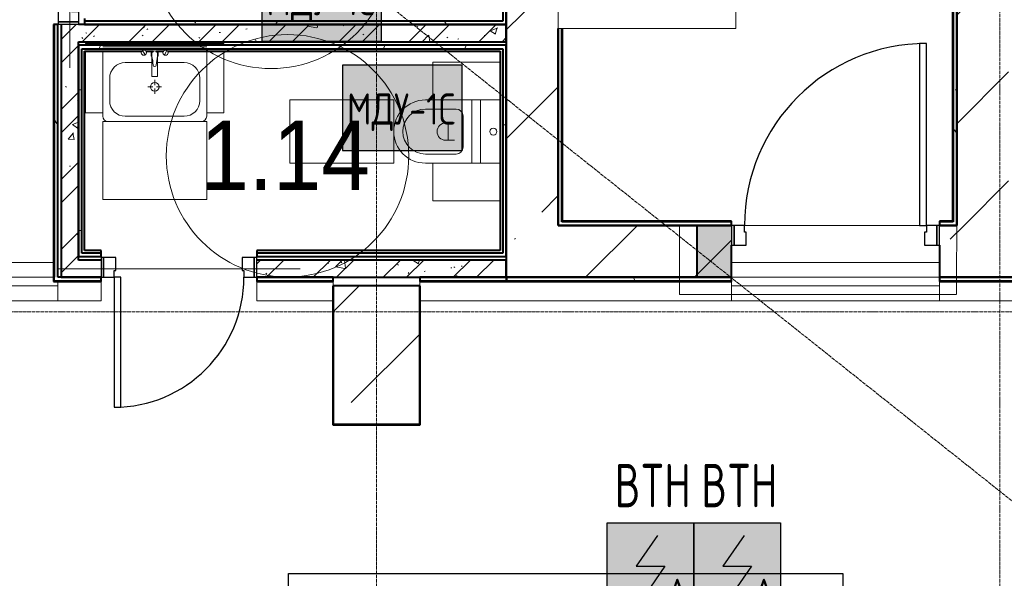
# Model space of a CAD drawing. Header units: millimetres. Extents: x -135639 to 224623, y -383017 to -59102.
# Tile 105 of 256: x 79335 to 85019, y -347854 to -344628. Entities that reach past the tile are written whole.
import ezdxf
from ezdxf.enums import TextEntityAlignment as Align

# ---------------------------------------------------------------- set-up
doc = ezdxf.new("R2010")
doc.units = ezdxf.units.MM
for name, pattern in [('ADSK_Линия сетки', [25, 20, -2.5, 0, -2.5]), ('CONTINOUS', [0]), ('Линия сетки', [25, 20, -2.5, 0, -2.5]), ('Сверху', [3.96875, 2.38125, -1.5875]), ('Сверху_2_', [4.5, 3, -1.5])]:
    doc.linetypes.add(name, pattern=pattern)
for name, color, linetype, lineweight in [('A-000-M_MASS', 7, 'Continuous', 18), ('A-010-A_ROOM', 7, 'Continuous', 20), ('A-200-M_WALL', 7, 'Continuous', 18), ('A-200-M_WALL_EXT', 7, 'Continuous', 18), ('A-200-M_WALL_INT', 7, 'Continuous', 18), ('A-200-M_WALL_PAT', 7, 'Continuous', 40), ('A-242-MB_STAIR', 7, 'Сверху_2_', 18), ('A-325-M_DOOR', 7, 'Continuous', 18), ('A-325-M_DOOR__FRAME', 7, 'Continuous', 30), ('A-325-M_DOOR_OPENING', 7, 'Continuous', 18), ('A-325-M_DOOR_PANEL', 7, 'Continuous', 30), ('A-700-M_FFE', 7, 'Continuous', 18), ('M-520-M_DRAINAGE_FW', 7, 'Continuous', 18), ('S-280-M_COLUMN', 7, 'Continuous', 18), ('S-280-M_STRUCT_FRAME', 7, 'Continuous', 18), ('Z-030-M_GRID', 7, 'Continuous', 9), ('Арматура воздуховодов', 7, 'Continuous', 18), ('ОС', 5, 'Continuous', 25), ('ПС', 7, 'Continuous', 40), ('СС-011-ПОЖ-СИГНАЛИЗАЦИЯ', 1, 'Continuous', 30)]:
    doc.layers.add(name, color=color, linetype=linetype, lineweight=lineweight)
doc.layers.add('ССПС', color=5, linetype='Continuous')
doc.styles.add('1111', font='isocpeur.ttf')
doc.styles.add('Arial_2', font='arial.ttf', dxfattribs={"width": 0.9, "height": 400})
pattern_1 = [(50, (0, 0), (437.2423, -38.2536), [45.72, -502.92]), (355, (0, 0), (-84.5828, 458.5367), [36.576, -402.336]), (100.451, (36.44, -3.2), (352.662, 420.2802), [38.856, -427.416]), (46.184, (0, 121.9), (650.59, -100.9033), [68.58, -754.38]), (96.636, (54.2, 113.5), (569.766, 593.8263), [58.284, -641.125]), (351.184, (0, 121.9), (569.7716, 593.8214), [54.864, -603.504]), (21, (60.96, 91.44), (363.875, -245.4366), [45.72, -502.92]), (326, (60.96, 91.44), (148.3253, 442.0518), [36.576, -402.336]), (71.451, (91.3, 71), (512.201, 196.6115), [38.856, -427.416]), (37.5, (0, 0), (7.41278, 202.9318), [6.706, -390.754, 6.706, -401.726, -403.86]), (37.5, (0, 0), (7.41278, 202.9318), [-805.891, 6.706, -397.154]), (7.5, (0, 0), (160.36715, 240.43305), [6.706, -226.162, 6.706, -381.61, -153.924]), (7.5, (0, 0), (160.36715, 240.43305), [-621.182, 6.706, -147.218]), (327.5, (-135.94, 0), (325.41783, -13.7491), [6.706, -145.694, 6.706, -468.782, -630.936]), (327.5, (-135.94, 0), (325.41783, -13.7491), [-627.888, 6.706, -624.23]), (317.5, (-196.9, 0), (355.51, 61.0244), [6.706, -191.414, 6.706, -309.067, -448.056]), (317.5, (-196.9, 0), (355.51, 61.0244), [-513.893, 6.706, -441.35])]
pattern_2 = [(45, (0, 0), (-202.0558, 202.0558), []), (45, (134.7, 0), (-202.0558, 202.0558), [])]
pattern_3 = [(0, (0, 0), (812.8, 203.2), [67.056, -542.544, 67.056, -542.544, -3251.2]), (0, (0, 0), (812.8, 203.2), [-1219.2, 67.056, -1152.144, 67.056, -542.544, -1422.4]), (0, (0, 0), (812.8, 203.2), [-3048, 67.056, -339.344, 67.056, -948.944]), (120, (304.8, 101.6), (-582.37636, 602.30545), [67.056, -542.544, 67.056, -542.544, -3251.2]), (120, (304.8, 101.6), (-582.37636, 602.30545), [-1219.2, 67.056, -1152.144, 67.056, -542.544, -1422.4]), (120, (304.8, 101.6), (-582.37636, 602.30545), [-3048, 67.056, -339.344, 67.056, -948.944]), (240, (406.4, 508), (-230.42364, -805.50545), [67.056, -542.544, 67.056, -542.544, -3251.2]), (240, (406.4, 508), (-230.42364, -805.50545), [-1219.2, 67.056, -1152.144, 67.056, -542.544, -1422.4]), (240, (406.4, 508), (-230.42364, -805.50545), [-3048, 67.056, -339.344, 67.056, -948.944])]
pattern_4 = [(45, (0, 0), (-628.618, 628.618), []), (45, (628.6, 0), (-628.618, 628.618), [1111.25, -222.25, 6.706, -215.544])]

# ---------------------------------------------------------------- blocks, each defined once
blk = doc.blocks.new('101_Дверь_Однопольная - _ПЧ_Мет_800х2000_Служеб помещения_EI30_Пр-4441809-B2_-11_400_')
at = {"layer": 'A-325-M_DOOR', "color": 253, "lineweight": 30, "true_color": 0xaaaaaa}
for p, q in [((-500, 50), (-485, 50)), ((-500, -65), (-500, 50)), ((-485, 50), (-485, -65)), ((485, -65), (485, 50)), ((485, 50), (500, 50)), ((500, 50), (500, -65)), ((-485, -65), (-500, -65)), ((500, -65), (485, -65))]:
    blk.add_line(p, q, dxfattribs=at)
at = {"layer": 'A-325-M_DOOR__FRAME', "color": 253, "true_color": 0xaaaaaa}
for p, q in [((-485, 50), (-425, 50)), ((-485, -65), (-485, 50)), ((-425, 50), (-425, 10)), ((-425, 10), (-415, 10)), ((-415, 10), (-415, -65)), ((415, 10), (425, 10)), ((415, -65), (415, 10)), ((425, 50), (485, 50)), ((425, 10), (425, 50)), ((485, 50), (485, -65)), ((-415, -65), (-485, -65)), ((485, -65), (415, -65))]:
    blk.add_line(p, q, dxfattribs=at)
at = {"layer": 'A-325-M_DOOR_PANEL', "color": 253, "true_color": 0xaaaaaa}
for p, q in [((-425, 900), (-385, 900)), ((-425, 50), (-425, 900)), ((-385, 900), (-385, 50)), ((-385, 50), (-425, 50))]:
    blk.add_line(p, q, dxfattribs=at)
blk.add_arc((-425, 50), 850, 0, 90, dxfattribs=at)
blk = doc.blocks.new('MR_Унитаз напольный - Санузел с ванной-V37-B2_-11_400_')
at = {"layer": 'M-520-M_DRAINAGE_FW', "color": 253, "true_color": 0xaaaaaa}
for p, q in [((-182.5, 165), (-182.5, 50)), ((182.5, 50), (182.5, 165)), ((-182.5, 50), (182.5, 50)), ((182.5, 50), (-182.5, 50)), ((-182.5, 50), (-182.5, 0)), ((-182.5, 0), (182.5, 0)), ((182.5, 0), (182.5, 50)), ((182.5, 0), (-182.5, 0)), ((-182.5, 0), (-182.5, -267.5)), ((-90, -50), (90, -50)), ((182.5, -267.5), (182.5, 0)), ((-130, -267.5), (-130, -90)), ((-50, -150), (-50, -100)), ((50, -100), (50, -150)), ((130, -90), (130, -267.5)), ((-50, -135), (50, -135))]:
    blk.add_line(p, q, dxfattribs=at)
for centre, radius, start, end in [((0, 125), 20, 0, 180), ((0, 125), 20, 180, 0), ((-90, -90), 40, 90, 180), ((90, -90), 40, 360, 90), ((0, -150), 50, 180, 0), ((0, -267.5), 182.5, 180, 360), ((0, -267.5), 130, 180, 0)]:
    blk.add_arc(centre, radius, start, end, dxfattribs=at)
blk = doc.blocks.new('MR_Зона обслуживания - MR_Зона обслуживания-V38-B2_-11_400_')
at = {"layer": 'A-700-M_FFE', "color": 253, "lineweight": 9, "true_color": 0xaaaaaa}
for p, q in [((182.5, 0), (-182.5, 0)), ((-182.5, 0), (-182.5, -600)), ((182.5, -600), (182.5, 0)), ((-182.5, -600), (182.5, -600))]:
    blk.add_line(p, q, dxfattribs=at)
blk = doc.blocks.new('MR_Зона обслуживания - MR_Зона обслуживания-V39-B2_-11_400_')
at = {"layer": 'A-700-M_FFE', "color": 253, "lineweight": 9, "true_color": 0xaaaaaa}
for p, q in [((108.8, -425), (108.8, -35)), ((-108.8, -425), (108.8, -425))]:
    blk.add_line(p, q, dxfattribs=at)
blk = doc.blocks.new('MR_Зона обслуживания - MR_Зона обслуживания-V40-B2_-11_400_')
at = {"layer": 'A-700-M_FFE', "color": 253, "lineweight": 9, "true_color": 0xaaaaaa}
for p, q in [((-108.8, -35), (-108.8, -425)), ((-108.8, -425), (108.8, -425))]:
    blk.add_line(p, q, dxfattribs=at)
blk = doc.blocks.new('MR_Тумба-Умывальник с зеркалом - Тумба-умывальник_600-2561989-B2_-11_400_')
at = {"layer": 'M-520-M_DRAINAGE_FW', "color": 253, "true_color": 0xaaaaaa}
for p, q in [((300, 0), (-300, 0)), ((-300, -20), (300, -20)), ((-69.7, -39.8), (-55.6, -66.3)), ((-20, -45), (-20, -73.1)), ((20, -73.1), (20, -45)), ((69.7, -39.8), (55.6, -66.3)), ((-17, -110), (-170, -110)), ((-20, -73.1), (-17, -73.1)), ((-17, -60), (-17, -73.1)), ((-17, -73.1), (-17, -187.9)), ((17, -73.1), (17, -60)), ((17, -187.9), (17, -73.1)), ((17, -73.1), (20, -73.1)), ((170, -110), (17, -110)), ((-260, -200), (-260, -330)), ((-14, -190.9), (14, -190.9)), ((0, -210), (0, -240)), ((260, -330), (260, -200)), ((-10, -250), (-40, -250)), ((0, -290), (0, -260)), ((40, -250), (10, -250)), ((-300, -400), (-300, -420)), ((-170, -420), (170, -420)), ((300, -420), (300, -400))]:
    blk.add_line(p, q, dxfattribs=at)
for centre, radius, start, end in [((-62.7, -53.1), 15, 360, 180), ((-62.7, -53.1), 15, 180, 360), ((0, -60), 17, 360, 180), ((62.7, -53.1), 15, 360, 180), ((62.7, -53.1), 15, 180, 360), ((-170, -200), 90, 90, 180), ((-217.6, -129.9), 208.5, 1.5946, 15.8177), ((217.6, -129.9), 208.5, 164.1823, 178.4054), ((170, -200), 90, 360, 90), ((0, -124.1), 9.19, 180, 360), ((0, -250), 25, 0, 180), ((-14, -187.9), 3, 180, 270), ((14, -187.9), 3, 270, 0), ((0, -250), 25, 180, 0), ((-170, -330), 90, 180, 270), ((170, -330), 90, 270, 360), ((-270, -420), 30, 180, 270), ((270, -420), 30, 270, 360)]:
    blk.add_arc(centre, radius, start, end, dxfattribs=at)
blk = doc.blocks.new('MR_Зона обслуживания - MR_Зона обслуживания-2663546-B2_-11_400_')
at = {"layer": 'A-700-M_FFE', "color": 253, "lineweight": 9, "true_color": 0xaaaaaa}
for p, q in [((300, 0), (-300, 0)), ((-300, 0), (-300, -450)), ((300, -450), (300, 0)), ((-300, -450), (300, -450))]:
    blk.add_line(p, q, dxfattribs=at)
blk = doc.blocks.new('MR_Зона обслуживания - MR_Зона обслуживания-2663547-B2_-11_400_')
at = {"layer": 'A-700-M_FFE', "color": 253, "lineweight": 9, "true_color": 0xaaaaaa}
for p, q in [((50, 0), (-50, 0)), ((-50, 0), (-50, -10)), ((50, -10), (50, 0)), ((-50, -45), (-50, -400)), ((50, -400), (50, -45)), ((-50, -400), (50, -400))]:
    blk.add_line(p, q, dxfattribs=at)
blk = doc.blocks.new('MR_Зона обслуживания - MR_Зона обслуживания-V41-B2_-11_400_')
at = {"layer": 'A-700-M_FFE', "color": 253, "lineweight": 9, "true_color": 0xaaaaaa}
for p, q in [((50, 0), (-50, 0)), ((-50, 0), (-50, -10)), ((50, -10), (50, 0)), ((-50, -45), (-50, -400)), ((50, -400), (50, -45)), ((-50, -400), (50, -400))]:
    blk.add_line(p, q, dxfattribs=at)
blk = doc.blocks.new('101_Дверь_Однопольная - _ПЧ_Мет_700х2000_Служеб помещения_EI30_Л-4443202-B2_-11_400_')
at = {"layer": 'A-325-M_DOOR', "color": 253, "lineweight": 30, "true_color": 0xaaaaaa}
for p, q in [((-435, 50), (-450, 50)), ((-450, 50), (-450, -65)), ((-435, -65), (-435, 50)), ((450, 50), (435, 50)), ((435, 50), (435, -65)), ((450, -65), (450, 50)), ((-450, -65), (-435, -65)), ((435, -65), (450, -65))]:
    blk.add_line(p, q, dxfattribs=at)
at = {"layer": 'A-325-M_DOOR__FRAME', "color": 253, "true_color": 0xaaaaaa}
for p, q in [((-375, 50), (-435, 50)), ((-435, 50), (-435, -65)), ((-375, 10), (-375, 50)), ((-365, 10), (-375, 10)), ((-365, -65), (-365, 10)), ((375, 10), (365, 10)), ((365, 10), (365, -65)), ((435, 50), (375, 50)), ((375, 50), (375, 10)), ((435, -65), (435, 50)), ((-435, -65), (-365, -65)), ((365, -65), (435, -65))]:
    blk.add_line(p, q, dxfattribs=at)
at = {"layer": 'A-325-M_DOOR_PANEL', "color": 253, "true_color": 0xaaaaaa}
for p, q in [((375, 800), (335, 800)), ((335, 800), (335, 50)), ((375, 50), (375, 800)), ((335, 50), (375, 50))]:
    blk.add_line(p, q, dxfattribs=at)
blk.add_arc((375, 50), 750, 90, 180, dxfattribs=at)
blk = doc.blocks.new('101_Дверь_Однопольная - _ПЧ_Мет_1000х2000_ЛК_EIS60_Л-3419452-B2_-11_400_')
at = {"layer": 'A-325-M_DOOR', "color": 253, "lineweight": 30, "true_color": 0xaaaaaa}
for p, q in [((-585, 150), (-600, 150)), ((-600, 150), (-600, 35)), ((-585, 35), (-585, 150)), ((600, 150), (585, 150)), ((585, 150), (585, 35)), ((600, 35), (600, 150)), ((-600, 35), (-585, 35)), ((585, 35), (600, 35))]:
    blk.add_line(p, q, dxfattribs=at)
at = {"layer": 'A-325-M_DOOR__FRAME', "color": 253, "true_color": 0xaaaaaa}
for p, q in [((-525, 150), (-585, 150)), ((-585, 150), (-585, 35)), ((-525, 110), (-525, 150)), ((585, 150), (525, 150)), ((525, 150), (525, 110)), ((585, 35), (585, 150)), ((-515, 110), (-525, 110)), ((-515, 35), (-515, 110)), ((525, 110), (515, 110)), ((515, 110), (515, 35)), ((-585, 35), (-515, 35)), ((515, 35), (585, 35))]:
    blk.add_line(p, q, dxfattribs=at)
at = {"layer": 'A-325-M_DOOR_PANEL', "color": 253, "true_color": 0xaaaaaa}
for p, q in [((525, 1200), (485, 1200)), ((485, 1200), (485, 150)), ((525, 150), (525, 1200)), ((485, 150), (525, 150))]:
    blk.add_line(p, q, dxfattribs=at)
blk.add_arc((525, 150), 1050, 90, 180, dxfattribs=at)
blk = doc.blocks.new('ПР - _ПЧ_900_100_Оп250-250_Шаг300_Арм16_Арм10-V60-B2_-11_400_')
at = {"layer": 'S-280-M_STRUCT_FRAME', "color": 21, "true_color": 0xffaaaa}
for p, q in [((-700, 0), (700, 0)), ((-700, 0), (-450, 0)), ((-365, 0), (365, 0)), ((-365, 0), (365, 0)), ((450, 0), (700, 0)), ((680, 0), (700, 0))]:
    blk.add_line(p, q, dxfattribs=at)
blk = doc.blocks.new('ПР - _ПЧ_1000_100_Оп250-250_Шаг300_Арм16_Арм10-3243848-B2_-11_400_')
at = {"layer": 'S-280-M_STRUCT_FRAME', "color": 21, "true_color": 0xffaaaa}
for p, q in [((-750, 0), (750, 0)), ((-750, 0), (-500, 0)), ((-415, 0), (415, 0)), ((-415, 0), (415, 0)), ((500, 0), (750, 0))]:
    blk.add_line(p, q, dxfattribs=at)
blk = doc.blocks.new('CP_ДШ_Hanytex_TopJoint 24C_Половина - CP_ДШ_Hanytex_TopJoint 24C_Половина-3657790-B2_-11_400_')
at = {"layer": 'A-000-M_MASS', "color": 253, "true_color": 0xaaaaaa}
for p, q in [((640, 110), (25, 110)), ((640, 110), (640, 0)), ((0, 0), (0, 25))]:
    blk.add_line(p, q, dxfattribs=at)
blk = doc.blocks.new('CP_ДШ_Hanytex_TopJoint 24C_Половина - CP_ДШ_Hanytex_TopJoint 24C_Половина-3657791-B2_-11_400_')
at = {"layer": 'A-000-M_MASS', "color": 253, "true_color": 0xaaaaaa}
for p, q in [((0, 0), (0, 110)), ((1800, 110), (0, 110)), ((1800, 25), (1800, 0))]:
    blk.add_line(p, q, dxfattribs=at)
blk = doc.blocks.new('CP_ДШ_Hanytex_TopJoint 24C_Половина - CP_ДШ_Hanytex_TopJoint 24C_Половина-3657792-B2_-11_400_')
at = {"layer": 'A-000-M_MASS', "color": 253, "true_color": 0xaaaaaa}
for p, q in [((440, 110), (0, 110)), ((440, 110), (440, 0)), ((0, 0), (0, 25))]:
    blk.add_line(p, q, dxfattribs=at)
blk = doc.blocks.new('CP_ДШ_Hanytex_TopJoint 24C_Половина - CP_ДШ_Hanytex_TopJoint 24C_Половина-3657793-B2_-11_400_')
at = {"layer": 'A-000-M_MASS', "color": 253, "true_color": 0xaaaaaa}
for p, q in [((0, 0), (0, 110)), ((250, 110), (0, 110)), ((250, 110), (250, 0))]:
    blk.add_line(p, q, dxfattribs=at)
blk = doc.blocks.new('CP_ДШ_Hanytex_TopJoint 24C - CP_ДШ_Hanytex_TopJoint 24C-V115-B2_-11_400_')
at = {"layer": 'A-000-M_MASS', "color": 253, "true_color": 0xaaaaaa}
for p, q in [((0, 0), (0, 110)), ((1200, 110), (0, 110)), ((1200, 110), (1200, 0)), ((1200, 25), (0, 25)), ((0, 25), (0, 0)), ((1200, 0), (1200, 25)), ((0, -25), (1200, -25)), ((1200, -110), (0, -110))]:
    blk.add_line(p, q, dxfattribs=at)
blk = doc.blocks.new('CP_ДШ_Hanytex_TopJoint 24C - CP_ДШ_Hanytex_TopJoint 24C-3950278-B2_-11_400_')
at = {"layer": 'A-000-M_MASS', "color": 253, "true_color": 0xaaaaaa}
for p, q in [((0, 0), (0, 110)), ((1510, 110), (0, 110)), ((1510, 110), (1510, -25)), ((1510, 25), (0, 25)), ((0, 25), (0, 0)), ((1510, -25), (1510, 25)), ((25, -25), (1110, -25)), ((1110, -110), (24.7, -110)), ((1510, -110), (1160, -110))]:
    blk.add_line(p, q, dxfattribs=at)
blk = doc.blocks.new('135_SLK_GD_AR_rvt-1-B2_-11_400_')
at = {"layer": 'A-200-M_WALL_PAT', "lineweight": 9, "true_color": 0xaaaaaa}
h = blk.add_hatch(dxfattribs=at)
h.set_pattern_fill('FP_4', color=253, style=0, pattern_type=2)
h.set_pattern_definition(pattern_3)
h.paths.add_polyline_path([(93280, 15920), (93300, 15920), (93300, 22000), (93280, 22000), (93280, 15925)])
h = blk.add_hatch(dxfattribs=at)
h.set_pattern_fill('FP_4', color=253, style=0, pattern_type=2)
h.set_pattern_definition(pattern_3)
h.paths.add_polyline_path([(91020, 15920), (91020, 17037.5), (91000, 17037.5), (91000, 15920)])
h.paths.add_polyline_path([(91016.6, 20940), (91020, 20940), (91020, 21980), (91000, 21980), (91000, 20940)])
h = blk.add_hatch(dxfattribs=at)
h.set_pattern_fill('FP_4', color=253, style=0, pattern_type=2)
h.set_pattern_definition(pattern_3)
h.paths.add_polyline_path([(88090, 15600), (88110, 15600), (88110, 17060), (88090, 17060), (88090, 16243.1)])
h.paths.add_polyline_path([(88090, 18060), (88110, 18060), (88110, 18950), (88090, 18950), (88090, 18907.5)])
h.paths.add_polyline_path([(88110, 20050), (88110, 20320), (88090, 20320), (88090, 20050)])
h = blk.add_hatch(dxfattribs=at)
h.set_pattern_fill('FP_1', color=253, style=0, pattern_type=2)
h.set_pattern_definition(pattern_1)
h.paths.add_polyline_path([(88230, 15600), (88230, 17060), (88130, 17060), (88130, 15600)])
h.paths.add_polyline_path([(88230, 18060), (88230, 18950), (88130, 18950), (88130, 18060)])
h.paths.add_polyline_path([(88230, 20050), (88230, 20200), (88130, 20200), (88130, 20050)])
h = blk.add_hatch(dxfattribs=at)
h.set_pattern_fill('FP_2', color=253, style=0, pattern_type=2)
h.set_pattern_definition(pattern_2)
h.paths.add_polyline_path([(88230, 15600), (88230, 17060), (88130, 17060), (88130, 15600)])
h.paths.add_polyline_path([(88230, 18060), (88230, 18950), (88130, 18950), (88130, 18060)])
h.paths.add_polyline_path([(88230, 20050), (88230, 20200), (88130, 20200), (88130, 20050)])
h = blk.add_hatch(dxfattribs=at)
h.set_pattern_fill('FP_4', color=253, style=0, pattern_type=2)
h.set_pattern_definition(pattern_3)
h.paths.add_polyline_path([(90680, 17060), (90700, 17060), (90700, 18060), (90680, 18060), (90680, 17080)])
h = blk.add_hatch(dxfattribs=at)
h.set_pattern_fill('FP_1', color=253, style=0, pattern_type=2)
h.set_pattern_definition(pattern_1)
h.paths.add_polyline_path([(88230, 16960), (90700, 16960), (90700, 17060), (88230, 17060)])
h = blk.add_hatch(dxfattribs=at)
h.set_pattern_fill('FP_2', color=253, style=0, pattern_type=2)
h.set_pattern_definition(pattern_2)
h.paths.add_polyline_path([(88230, 16960), (90700, 16960), (90700, 17060), (88230, 17060)])
h = blk.add_hatch(dxfattribs=at)
h.set_pattern_fill('FP_4', color=253, style=0, pattern_type=2)
h.set_pattern_definition(pattern_3)
h.paths.add_polyline_path([(88265, 17060), (90680, 17060), (90680, 17080), (88265, 17080)])
h = blk.add_hatch(dxfattribs=at)
h.set_pattern_fill('FP_4', color=253, style=0, pattern_type=2)
h.set_pattern_definition(pattern_3)
h.paths.add_polyline_path([(88230, 16920), (90680, 16920), (90680, 16940), (88230, 16940)])
h = blk.add_hatch(dxfattribs=at)
h.set_pattern_fill('FP_4', color=253, style=0, pattern_type=2)
h.set_pattern_definition(pattern_3)
h.paths.add_polyline_path([(90700, 15720), (90700, 16940), (90680, 16940), (90680, 15720)])
h = blk.add_hatch(dxfattribs=at)
h.set_pattern_fill('FP_4', color=253, style=0, pattern_type=2)
h.set_pattern_definition(pattern_3)
h.paths.add_polyline_path([(88250, 15720), (88250, 16920), (88230, 16920), (88230, 15720)])
h = blk.add_hatch(dxfattribs=at)
h.set_pattern_fill('FP_4', color=253, style=0, pattern_type=2)
h.set_pattern_definition(pattern_3)
h.paths.add_polyline_path([(91000, 15900), (92000, 15900), (92000, 15920), (91000, 15920)])
h.paths.add_polyline_path([(93300, 15900), (93300, 15920), (93200, 15920), (93200, 15900)])
at = {"layer": 'A-200-M_WALL_PAT', "lineweight": 18, "true_color": 0xcbcbcb}
blk.add_hatch(color=9, dxfattribs=at).paths.add_polyline_path([(91800, 15600), (92000, 15600), (92000, 15900), (91800, 15900), (91800, 15785)])
at = {"layer": 'A-200-M_WALL_PAT', "lineweight": 9, "true_color": 0xaaaaaa}
h = blk.add_hatch(dxfattribs=at)
h.set_pattern_fill('FP_1', color=253, style=0, pattern_type=2)
h.set_pattern_definition(pattern_1)
h.paths.add_polyline_path([(89700, 15600), (90700, 15600), (90700, 15700), (89260, 15700), (89260, 15600), (89459.5, 15600)])
h.paths.add_polyline_path([(88360, 15600), (88360, 15700), (88230, 15700), (88230, 15600)])
h = blk.add_hatch(dxfattribs=at)
h.set_pattern_fill('FP_2', color=253, style=0, pattern_type=2)
h.set_pattern_definition(pattern_2)
h.paths.add_polyline_path([(89700, 15600), (90700, 15600), (90700, 15700), (89260, 15700), (89260, 15600), (89459.5, 15600)])
h.paths.add_polyline_path([(88360, 15600), (88360, 15700), (88230, 15700), (88230, 15600)])
h = blk.add_hatch(dxfattribs=at)
h.set_pattern_fill('FP_4', color=253, style=0, pattern_type=2)
h.set_pattern_definition(pattern_3)
h.paths.add_polyline_path([(88250, 15720), (88360, 15720), (88360, 15740), (88250, 15740)])
h.paths.add_polyline_path([(90665, 15720), (90680, 15720), (90680, 15740), (89260, 15740), (89260, 15720), (90152.8, 15720)])
h = blk.add_hatch(dxfattribs=at)
h.set_pattern_fill('FP_4', color=253, style=0, pattern_type=2)
h.set_pattern_definition(pattern_3)
h.paths.add_polyline_path([(93840, 15580), (93840, 15600), (93200, 15600), (93200, 15580), (93619.1, 15580)])
h.paths.add_polyline_path([(91539.3, 15580), (92000, 15580), (92000, 15600), (90701, 15600), (90701, 15580), (90846, 15580)])
at = {"layer": 'A-200-M_WALL', "color": 253, "lineweight": 40, "true_color": 0xaaaaaa}
for p, q in [((93280, 21980), (93280, 15925)), ((90680, 18040), (90680, 17080)), ((88090, 17060), (88090, 15600)), ((90665, 17080), (88265, 17080)), ((90665, 17060), (88265, 17060)), ((88265, 17060), (90665, 17060)), ((90680, 17080), (90665, 17080)), ((90665, 17060), (90680, 17060)), ((91020, 15925), (91020, 17037.5)), ((88230, 16920), (88230, 16905)), ((88230, 15720), (88230, 16905)), ((88230, 16905), (88230, 15720)), ((88250, 16920), (90665, 16920)), ((88250, 16905), (88250, 16920)), ((88250, 15740), (88250, 16905)), ((90665, 16920), (90680, 16920)), ((90680, 16920), (90680, 15740)), ((91020, 15920), (91020, 15925)), ((92000, 15920), (91020, 15920)), ((93280, 15920), (93200, 15920)), ((93280, 15925), (93280, 15920)), ((91800, 15900), (91800, 15600)), ((92000, 15900), (91800, 15900)), ((91800, 15900), (92000, 15900)), ((92000, 15600), (92000, 15785)), ((88265, 15740), (88250, 15740)), ((88360, 15740), (88265, 15740)), ((90665, 15740), (89260, 15740)), ((90680, 15740), (90665, 15740)), ((88090, 15580), (88090, 15600)), ((88090, 15580), (88360, 15580)), ((88230, 15600), (88360, 15600)), ((88360, 15600), (88230, 15600)), ((89260, 15600), (89700, 15600)), ((89700, 15600), (89260, 15600)), ((89260, 15580), (89700, 15580)), ((90200, 15580), (90701, 15580)), ((90701, 15580), (92000, 15580)), ((91800, 15600), (92000, 15600)), ((92000, 15600), (91800, 15600)), ((93200, 15580), (93840, 15580))]:
    blk.add_line(p, q, dxfattribs=at)
at = {"layer": 'A-200-M_WALL_INT', "color": 253, "lineweight": 40, "true_color": 0xaaaaaa}
for p, q in [((93275, 21975), (93275, 15925)), ((93300, 15925), (93300, 21050)), ((90700, 17060), (90700, 18060)), ((88110, 17060), (88085, 17060)), ((88085, 17060), (88085, 15600)), ((88110, 15600), (88110, 17060)), ((88130, 17060), (88130, 15600)), ((88265, 17060), (88230, 17060)), ((88265, 17095), (88265, 17060)), ((90700, 17060), (90665, 17060)), ((90680, 17060), (90700, 17060)), ((90700, 16960), (90700, 17060)), ((91000, 17037.5), (91000, 15925)), ((91025, 15925), (91025, 17037.5)), ((88230, 16960), (90700, 16960)), ((88230, 16905), (88230, 16960)), ((90665, 16940), (88230, 16940)), ((88230, 16940), (88230, 16920)), ((90680, 16940), (90665, 16940)), ((90700, 16940), (90680, 16940)), ((90700, 15720), (90700, 16940)), ((88265, 16905), (88595.7, 16905)), ((88265, 15755), (88265, 16905)), ((88619.6, 16905), (88662.2, 16905)), ((88676.4, 16905), (88721, 16905)), ((88744.9, 16905), (90665, 16905)), ((90665, 16905), (90665, 15755)), ((91000, 15925), (91000, 15920)), ((91000, 15920), (91000, 15900)), ((92000, 15925), (91025, 15925)), ((92000, 15900), (92000, 15925)), ((93275, 15925), (93200, 15925)), ((93200, 15925), (93200, 15900)), ((93300, 15920), (93300, 15925)), ((93300, 15900), (93300, 15920)), ((91000, 15900), (91800, 15900)), ((93200, 15900), (93300, 15900)), ((88360, 15755), (88265, 15755)), ((88360, 15720), (88360, 15755)), ((90665, 15755), (89260, 15755)), ((89260, 15755), (89260, 15720)), ((88230, 15700), (88230, 15720)), ((88230, 15720), (88250, 15720)), ((88360, 15700), (88230, 15700)), ((88250, 15720), (88265, 15720)), ((88265, 15720), (88360, 15720)), ((89260, 15720), (90665, 15720)), ((90700, 15700), (89260, 15700)), ((90665, 15720), (90680, 15720)), ((90680, 15720), (90700, 15720)), ((90700, 15600), (90700, 15700)), ((88085, 15600), (88085, 15580)), ((88085, 15580), (88085, 15575)), ((88230, 15600), (88110, 15600)), ((88130, 15600), (88230, 15600)), ((88360, 15575), (88360, 15600)), ((89260, 15600), (89260, 15575)), ((89700, 15600), (90700, 15600)), ((89700, 15575), (89700, 15600)), ((90701, 15600), (90200, 15600)), ((90200, 15600), (90200, 15575)), ((90701, 15575), (90701, 15600)), ((91800, 15600), (90701, 15600)), ((90701, 15600), (90701, 15575)), ((92000, 15575), (92000, 15600)), ((93840, 15600), (93200, 15600)), ((93200, 15600), (93200, 15575)), ((88085, 15575), (88360, 15575)), ((89260, 15575), (89700, 15575)), ((89700, 15550), (89698, 15550)), ((89698, 15550), (89698, 14750)), ((89700, 14750), (89700, 15550)), ((90200, 15575), (90701, 15575)), ((90200, 15550), (90200, 14750)), ((90202, 15550), (90200, 15550)), ((90202, 14748), (90202, 15550)), ((90701, 15575), (92000, 15575)), ((93200, 15575), (93840, 15575)), ((89698, 14750), (89698, 14748)), ((89698, 14748), (90200, 14748)), ((90200, 14750), (89700, 14750)), ((90200, 14748), (90202, 14748))]:
    blk.add_line(p, q, dxfattribs=at)
at = {"layer": 'A-242-MB_STAIR', "color": 253, "linetype": 'Сверху', "true_color": 0xaaaaaa}
for p, q in [((91000.1, 18500.1), (90999.9, 15900.1)), ((93299.9, 15500), (93300.2, 18500)), ((91000, 17300.2), (90999.9, 15900.1)), ((91000, 17300.2), (90999.9, 15900.1)), ((93299.9, 15900), (93300, 17300)), ((93299.9, 15900), (93300, 17300)), ((90999.9, 15900.1), (91700, 15900.1)), ((90999.9, 15900.1), (93299.9, 15900)), ((90999.9, 15900.1), (93299.9, 15900)), ((91700, 15900.1), (91700, 15500)), ((91700, 15500), (93299.9, 15500))]:
    blk.add_line(p, q, dxfattribs=at)
at = {"layer": 'A-000-M_MASS', "color": 253, "lineweight": 18, "true_color": 0xaaaaaa, "rotation": 180}
for name, p in [('CP_ДШ_Hanytex_TopJoint 24C - CP_ДШ_Hanytex_TopJoint 24C-3950278-B2_-11_400_', (88110, 15575)), ('CP_ДШ_Hanytex_TopJoint 24C - CP_ДШ_Hanytex_TopJoint 24C-V115-B2_-11_400_', (93200, 15575)), ('CP_ДШ_Hanytex_TopJoint 24C_Половина - CP_ДШ_Hanytex_TopJoint 24C_Половина-3657793-B2_-11_400_', (88360, 15575)), ('CP_ДШ_Hanytex_TopJoint 24C_Половина - CP_ДШ_Hanytex_TopJoint 24C_Половина-3657792-B2_-11_400_', (89700, 15575)), ('CP_ДШ_Hanytex_TopJoint 24C_Половина - CP_ДШ_Hanytex_TopJoint 24C_Половина-3657791-B2_-11_400_', (92000, 15575)), ('CP_ДШ_Hanytex_TopJoint 24C_Половина - CP_ДШ_Hanytex_TopJoint 24C_Половина-3657790-B2_-11_400_', (93840, 15575))]:
    blk.add_blockref(name, p, dxfattribs=at)
at = {"layer": 'A-325-M_DOOR', "color": 253, "lineweight": 18, "true_color": 0xaaaaaa}
for name, p, rotation in [('101_Дверь_Однопольная - _ПЧ_Мет_800х2000_Служеб помещения_EI30_Пр-4441809-B2_-11_400_', (88180, 17560), 269.9999999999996), ('101_Дверь_Однопольная - _ПЧ_Мет_700х2000_Служеб помещения_EI30_Л-4443202-B2_-11_400_', (88810, 15650), 180)]:
    blk.add_blockref(name, p, dxfattribs=dict(at, rotation=rotation))
blk.add_blockref('101_Дверь_Однопольная - _ПЧ_Мет_1000х2000_ЛК_EIS60_Л-3419452-B2_-11_400_', (92600, 15750), dxfattribs=at)
at = {"layer": 'A-700-M_FFE', "color": 253, "lineweight": 18, "true_color": 0xaaaaaa}
for name, p in [('MR_Зона обслуживания - MR_Зона обслуживания-V41-B2_-11_400_', (88320, 16950)), ('MR_Зона обслуживания - MR_Зона обслуживания-2663547-B2_-11_400_', (89020, 16950)), ('MR_Зона обслуживания - MR_Зона обслуживания-2663546-B2_-11_400_', (88670, 16500))]:
    blk.add_blockref(name, p, dxfattribs=at)
at = {"layer": 'A-700-M_FFE', "color": 253, "lineweight": 18, "true_color": 0xaaaaaa, "rotation": 270.0000000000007}
for name, p in [('MR_Зона обслуживания - MR_Зона обслуживания-V40-B2_-11_400_', (90700, 16732.9)), ('MR_Зона обслуживания - MR_Зона обслуживания-V38-B2_-11_400_', (90050, 16441.7)), ('MR_Зона обслуживания - MR_Зона обслуживания-V39-B2_-11_400_', (90700, 16150.4))]:
    blk.add_blockref(name, p, dxfattribs=at)
at = {"layer": 'M-520-M_DRAINAGE_FW', "color": 253, "lineweight": 18, "true_color": 0xaaaaaa}
blk.add_blockref('MR_Тумба-Умывальник с зеркалом - Тумба-умывальник_600-2561989-B2_-11_400_', (88670, 16950), dxfattribs=at)
at = {"layer": 'M-520-M_DRAINAGE_FW', "color": 253, "lineweight": 18, "true_color": 0xaaaaaa, "rotation": 270.0000000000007}
blk.add_blockref('MR_Унитаз напольный - Санузел с ванной-V37-B2_-11_400_', (90500, 16441.7), dxfattribs=at)
at = {"layer": 'S-280-M_STRUCT_FRAME', "color": 253, "lineweight": 18, "true_color": 0xaaaaaa}
for name, p, rotation in [('ПР - _ПЧ_1000_100_Оп250-250_Шаг300_Арм16_Арм10-3243848-B2_-11_400_', (88180, 17560), 269.9999999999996), ('ПР - _ПЧ_900_100_Оп250-250_Шаг300_Арм16_Арм10-V60-B2_-11_400_', (88810, 15650), 180)]:
    blk.add_blockref(name, p, dxfattribs=dict(at, rotation=rotation))
blk = doc.blocks.new('135_SLK_GD_KR_rvt-1-B2_-11_400_')
at = {"layer": 'S-280-M_COLUMN', "lineweight": 9, "true_color": 0xaaaaaa}
h = blk.add_hatch(dxfattribs=at)
h.set_pattern_fill('FP_5', color=253, style=0, pattern_type=2)
h.set_pattern_definition(pattern_4)
h.paths.add_polyline_path([(90200, 14750), (90200, 15550), (89700, 15550), (89700, 14750)])
at = {"layer": 'S-280-M_COLUMN', "color": 253, "lineweight": 40, "true_color": 0xaaaaaa}
for p, q in [((90200, 15550), (89700, 15550)), ((89700, 15550), (89700, 14750)), ((90200, 14750), (90200, 15550)), ((89700, 14750), (90200, 14750))]:
    blk.add_line(p, q, dxfattribs=at)
blk = doc.blocks.new('ADSK_Дверь_Проем_Тип - 1200x2300_h_-1232359-B2_-11_400_')
at = {"layer": 'A-325-M_DOOR_OPENING', "color": 253, "true_color": 0xaaaaaa}
for p, q in [((-600, 150), (600, 150)), ((-600, -150), (600, -150))]:
    blk.add_line(p, q, dxfattribs=at)
blk = doc.blocks.new('135_SLK_K4_KR_rvt-1-B2_-11_400_')
at = {"layer": 'A-200-M_WALL_PAT', "lineweight": 9, "true_color": 0xaaaaaa}
h = blk.add_hatch(dxfattribs=at)
h.set_pattern_fill('FP_5', color=253, style=0, pattern_type=2)
h.set_pattern_definition(pattern_4)
h.paths.add_polyline_path([(93600, 15900), (93600, 25850), (93300, 25850), (93300, 15900)])
h = blk.add_hatch(dxfattribs=at)
h.set_pattern_fill('FP_5', color=253, style=0, pattern_type=2)
h.set_pattern_definition(pattern_4)
h.paths.add_polyline_path([(90700, 15600), (91000, 15600), (91000, 22000), (90700, 22000), (90700, 16243.1)])
h = blk.add_hatch(dxfattribs=at)
h.set_pattern_fill('FP_5', color=253, style=0, pattern_type=2)
h.set_pattern_definition(pattern_4)
h.paths.add_polyline_path([(91000, 15600), (92000, 15600), (92000, 15900), (91000, 15900)])
h.paths.add_polyline_path([(96200, 15600), (96200, 15900), (93200, 15900), (93200, 15600), (95005.6, 15600)])
at = {"layer": 'A-000-M_MASS', "color": 253, "true_color": 0xaaaaaa}
for p, q in [((92025, 17280), (92025, 17037.5)), ((91000, 17037.5), (91000, 17150)), ((92025, 17037.5), (91000, 17037.5))]:
    blk.add_line(p, q, dxfattribs=at)
at = {"layer": 'A-200-M_WALL_EXT', "color": 253, "lineweight": 40, "true_color": 0xaaaaaa}
for p, q in [((90700, 21050), (90700, 15600)), ((93300, 21050), (93300, 15900)), ((91000, 15900), (91000, 17037.5)), ((92000, 15900), (91000, 15900)), ((93300, 15900), (93200, 15900)), ((92000, 15600), (92000, 15785)), ((93200, 15785), (93200, 15600)), ((90700, 15600), (91000, 15600)), ((91000, 15600), (92000, 15600)), ((93200, 15600), (96200, 15600))]:
    blk.add_line(p, q, dxfattribs=at)
at = {"layer": 'A-325-M_DOOR', "color": 253, "lineweight": 18, "true_color": 0xaaaaaa}
blk.add_blockref('ADSK_Дверь_Проем_Тип - 1200x2300_h_-1232359-B2_-11_400_', (92600, 15750), dxfattribs=at)
blk = doc.blocks.new('050_Марка_Помещение - Номер-620969-B2_-11_400_')
at = {"layer": 'A-010-A_ROOM', "color": 253, "true_color": 0xaaaaaa}
blk.add_circle((0, 0), 3.5, dxfattribs=at)
blk = doc.blocks.new('-2 этаж')
at = {"layer": 'Z-030-M_GRID', "color": 253, "linetype": 'Линия сетки', "true_color": 0xaaaaaa}
for p, q in [((349042.3, -369622.9), (349042.3, -216207.4)), ((352642.3, -369622.7), (352642.3, -216207.4)), ((415042.8, -334527.3), (255413, -334527.3))]:
    blk.add_line(p, q, dxfattribs=at)
at = {"layer": 'Z-030-M_GRID', "color": 254, "linetype": 'ADSK_Линия сетки', "true_color": 0xd4d4d4}
blk.add_line((345955.8, -330244.4), (366689.8, -346737.1), dxfattribs=at)
at = {"lineweight": 5}
for name in ['135_SLK_GD_KR_rvt-1-B2_-11_400_', '135_SLK_GD_AR_rvt-1-B2_-11_400_', '135_SLK_K4_KR_rvt-1-B2_-11_400_']:
    blk.add_blockref(name, (259092.3, -349927.3), dxfattribs=at)
at = {"layer": 'A-010-A_ROOM', "color": 253, "true_color": 0xaaaaaa, "xscale": 199.9999999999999, "yscale": 199.9999999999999, "zscale": 199.9999999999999}
for p in [(348434.3, -332421.8), (348529.2, -333625.7)]:
    blk.add_blockref('050_Марка_Помещение - Номер-620969-B2_-11_400_', p, dxfattribs=at)
at = {"layer": 'A-010-A_ROOM', "color": 253, "lineweight": 9, "true_color": 0xaaaaaa, "insert": (348025.6, -333422.3), "char_height": 400, "width": 1212.151, "attachment_point": 1, "style": 'Arial_2'}
blk.add_mtext('1.14', dxfattribs=at)
blk = doc.blocks.new('*U4706')
at = {"lineweight": 35, "true_color": 0xffffff}
h = blk.add_hatch(color=7, dxfattribs=at)
h.dxf.hatch_style = 1
h.paths.add_polyline_path([(0, 499.6), (0, 0), (499.6, 0), (499.6, 499.6)])
at = {"color": 1, "linetype": 'ByBlock', "lineweight": -2}
for p, q in [((289.5, 426.3), (166.9, 249.8)), ((166.9, 249.8), (332.7, 249.8)), ((332.7, 249.8), (219.3, 86.3))]:
    blk.add_line(p, q, dxfattribs=at)
at = {"color": 1, "linetype": 'ByBlock', "lineweight": -2, "ltscale": 0.1}
blk.add_lwpolyline([(0, 499.6), (499.6, 499.6), (499.6, 0), (0, 0)], close=True, dxfattribs=at)
at = {"color": 1, "linetype": 'ByBlock', "lineweight": -2, "ltscale": 1000, "style": '1111'}
blk.add_text('A', height=128.1, dxfattribs=at).set_placement((403.4, 49.2), align=Align.CENTER)
at = {"color": 0, "linetype": 'ByBlock', "lineweight": -2, "style": '1111'}
blk.add_attdef('INDEX', (-63.3, -234.7), '', height=125, dxfattribs=at)
at = {"color": 0, "linetype": 'ByBlock', "lineweight": -2, "style": '1111', "flags": 1}
for tag, p in [('NAME_DEVICE', (-64.1, -421.2)), ('NUM_POM', (-81.6, -847))]:
    blk.add_attdef(tag, p, '', height=125, dxfattribs=at)
at = {"color": 0, "linetype": 'ByBlock', "lineweight": -2, "style": '1111', "width": 0.7}
blk.add_attdef('NUM_DEVICE', (-64.1, -629.5), '', height=125, dxfattribs=at)
blk = doc.blocks.new('ger')
at = {"lineweight": 40, "ltscale": 2, "true_color": 0xffffff}
h = blk.add_hatch(color=7, dxfattribs=at)
h.dxf.hatch_style = 1
h.paths.add_polyline_path([(491036.1, -67335.5), (491036.1, -66842.7), (490344.7, -66842.7), (490344.7, -67335.5)])
at = {"layer": 'ОС', "color": 1, "lineweight": 30}
blk.add_lwpolyline([(491036.1, -66842.7), (490344.7, -66842.7), (490344.7, -67335.5), (491036.1, -67335.5)], close=True, dxfattribs=at)
at = {"layer": 'ССПС', "color": 1, "lineweight": -2, "ltscale": 1000, "style": '1111', "width": 0.8}
blk.add_text('МДУ-1С', height=180, dxfattribs=at).set_placement((490370.6, -67185.8))

msp = doc.modelspace()

# ---------------------------------------------------------------- linework, layer by layer
at = {"layer": 'СС-011-ПОЖ-СИГНАЛИЗАЦИЯ', "lineweight": 30}
msp.add_lwpolyline([(80887.2, -352846.7), (80887.2, -347826.3), (84088.1, -347826.3), (84088.1, -358660.6)], dxfattribs=at)

# ---------------------------------------------------------------- block references
at = {"color": 0}
msp.add_blockref('-2 этаж', (-267647.8, -11788.6), dxfattribs=at)
at = {"layer": 'Арматура воздуховодов', "lineweight": 30}
for p in [(-409611.4, -277417), (-409145.9, -278048.3)]:
    msp.add_blockref('ger', p, dxfattribs=at)
at = {"layer": 'ПС', "color": 7, "linetype": 'CONTINOUS', "lineweight": 30, "ltscale": 100}
ref = msp.add_blockref('*U4706', (82727.6, -348033.6), dxfattribs=dict(at, xscale=1.000736, yscale=1.000736, zscale=1.000736))
ref.add_attrib('NUM_DEVICE', 'BTH', dxfattribs={"layer": '0', "color": 0, "linetype": 'ByBlock', "lineweight": -2, "ltscale": 100, "height": 250.18, "style": '1111', "width": 0.7}).set_placement((82989.3, -347443.1), align=Align.CENTER)
ref = msp.add_blockref('*U4706', (83227.6, -348033.6), dxfattribs=dict(at, xscale=1.000736, yscale=1.000736, zscale=1.000736))
ref.add_attrib('NUM_DEVICE', 'BTH', dxfattribs={"layer": '0', "color": 0, "linetype": 'ByBlock', "lineweight": -2, "ltscale": 100, "height": 250.18, "style": '1111', "width": 0.7}).set_placement((83489.3, -347443.1), align=Align.CENTER)

doc.saveas('drawing.dxf')
